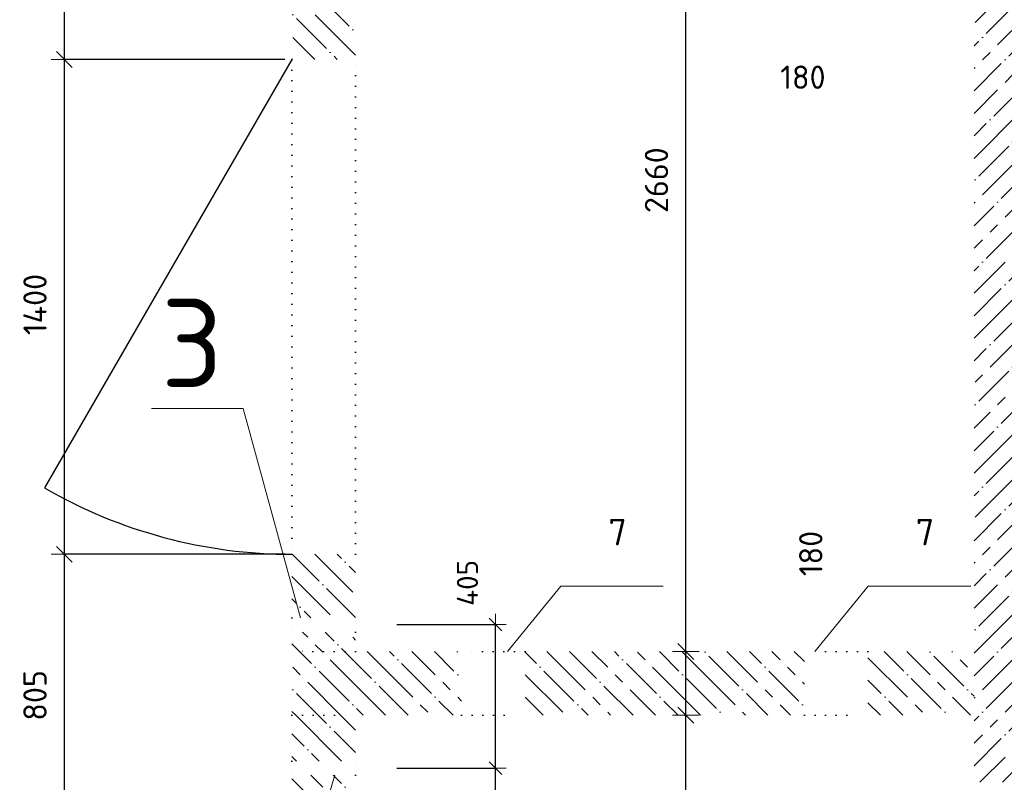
# Model space of a CAD drawing. Header units: millimetres. Extents: x 24180 to 99386, y -42598 to 25936.
# Tile 18 of 41: x 34240 to 37026, y 9910 to 12067. Entities that reach past the tile are written whole.
import ezdxf

# ---------------------------------------------------------------- set-up
doc = ezdxf.new("R2010")
doc.units = ezdxf.units.MM
doc.header["$PDMODE"] = 65
doc.linetypes.add('______5', pattern=[330, 240, -30, 30, -30])
doc.linetypes.add('______9', pattern=[30, 0, -30])
for name, color, linetype, lineweight in [('Standard', 7, 'Continuous', 25), ('Высотная отметка (отверстия)', 7, 'Continuous', 13), ('Макрос окна_ общее', 7, 'Continuous', 13), ('Размерная линия_ общее', 7, 'Continuous', 13), ('Размерная линия_ общее_1', 7, 'Continuous', 13), ('Стена_ общее', 7, 'Continuous', 35)]:
    doc.layers.add(name, color=color, linetype=linetype, lineweight=lineweight)
doc.layers.add('Осевая линия_ общее', color=7, linetype='______5', lineweight=13, true_color=0xa0a0a0)
doc.styles.add('ISOCPEUR', font='ISOCPEUR')
doc.dimstyles.new('DIMSTYLE_12', dxfattribs={"dimtxt": 60, "dimasz": 60, "dimexe": 0, "dimexo": 0, "dimgap": 30, "dimtad": 2, "dimdec": 0, "dimrnd": 5, "dimzin": 12, "dimdsep": 46, "dimtxsty": 'ISOCPEUR', "dimblk1": 'ALL_ML_STRICH', "dimblk2": 'ALL_ML_STRICH', "dimsah": 1, "dimcen": 0, "dimclrd": 7, "dimclre": 256, "dimclrt": 7, "dimadec": 0, "dimazin": 0, "dimtfac": 1, "dimtdec": 0, "dimtix": 1, "dimtmove": 2, "dimatfit": 3, "dimfxl": 0, "dimtzin": 0, "dimlwd": 0, "dimlwe": -3, "dimarcsym": 0})
doc.dimstyles.new('DIMSTYLE_5', dxfattribs={"dimtxt": 66, "dimasz": 75, "dimexe": 0, "dimexo": 0, "dimgap": 33, "dimtad": 2, "dimdec": 0, "dimrnd": 5, "dimzin": 12, "dimdsep": 46, "dimtxsty": 'ISOCPEUR', "dimblk1": 'ALL_ML_STRICH', "dimblk2": 'ALL_ML_STRICH', "dimsah": 1, "dimcen": 0, "dimclrd": 7, "dimclre": 256, "dimclrt": 7, "dimadec": 0, "dimazin": 0, "dimtfac": 1, "dimtdec": 0, "dimtix": 1, "dimtmove": 2, "dimatfit": 3, "dimfxl": 0, "dimtzin": 0, "dimlwd": 0, "dimlwe": -3, "dimarcsym": 0})
doc.dimstyles.new('DIMSTYLE_9', dxfattribs={"dimtxt": 66, "dimasz": 75, "dimexe": 0, "dimexo": 0, "dimgap": 33, "dimtad": 0, "dimdec": 0, "dimrnd": 5, "dimzin": 12, "dimdsep": 46, "dimtxsty": 'ISOCPEUR', "dimblk1": 'ALL_ML_STRICH', "dimblk2": 'ALL_ML_STRICH', "dimsah": 1, "dimcen": 0, "dimclrd": 7, "dimclre": 256, "dimclrt": 7, "dimadec": 0, "dimazin": 0, "dimtfac": 1, "dimtdec": 0, "dimtix": 1, "dimtmove": 2, "dimatfit": 3, "dimfxl": 0, "dimtvp": 1.2, "dimtzin": 0, "dimlwd": 0, "dimlwe": -3, "dimarcsym": 0})
pattern_1 = [(135, (0, 0), (-63.6396, -63.6396), [120, -15, 0, -15]), (135, (-31.82, -31.82), (-63.6396, -63.6396), [240, -30, 30, -30])]

# ---------------------------------------------------------------- blocks, each defined once
blk = doc.blocks.new('ALL_ML_STRICH')
at = {"color": 0, "linetype": 'ByBlock', "lineweight": -2}
for p, q in [((0, -0.5), (0, 0.5)), ((-1, 0), (0.5, 0)), ((-0.3, -0.3), (0.3, 0.3))]:
    blk.add_line(p, q, dxfattribs=at)
blk = doc.blocks.new('*D180')
at = {"layer": 'DEFPOINTS', "color": 7, "linetype": 'Continuous', "lineweight": 13, "transparency": 33554687}
for p in [(35207.1, 9950), (35207.1, 8500), (35586.4, 8500)]:
    blk.add_point(p, dxfattribs=at)
at = {"layer": 'Размерная линия_ общее_1', "color": 253, "linetype": 'Continuous', "lineweight": -2, "true_color": 0xa0a0a0, "transparency": 33554687}
for p, q in [((35307.1, 9950), (35586.4, 9950)), ((35307.1, 8500), (35586.4, 8500))]:
    blk.add_line(p, q, dxfattribs=at)
at = {"layer": 'Размерная линия_ общее_1', "color": 7, "linetype": 'Continuous', "lineweight": -2, "transparency": 33554687}
blk.add_line((35586.4, 8500), (35586.4, 9950), dxfattribs=at)
at = {"layer": 'Размерная линия_ общее_1', "color": 7, "linetype": 'Continuous', "lineweight": 13, "transparency": 33554687, "xscale": 60, "yscale": 60, "zscale": 60}
for p, rotation in [((35586.4, 9950), 90), ((35586.4, 8500), 270)]:
    blk.add_blockref('ALL_ML_STRICH', p, dxfattribs=dict(at, rotation=rotation))
at = {"layer": 'Размерная линия_ общее_1', "color": 7, "linetype": 'Continuous', "lineweight": 13, "transparency": 33554687, "insert": (35506.4, 9011), "char_height": 60, "width": 240, "attachment_point": 5, "rotation": 90, "style": 'ISOCPEUR'}
blk.add_mtext('\\A1;{1450}', dxfattribs=at)
blk = doc.blocks.new('*D181')
at = {"layer": 'DEFPOINTS', "color": 7, "linetype": 'Continuous', "lineweight": 13, "transparency": 33554687}
for p in [(35207.1, 10356.3), (35207.1, 9950), (35586.4, 9950)]:
    blk.add_point(p, dxfattribs=at)
at = {"layer": 'Размерная линия_ общее_1', "color": 253, "linetype": 'Continuous', "lineweight": -2, "true_color": 0xa0a0a0, "transparency": 33554687}
for p, q in [((35307.1, 10356.3), (35586.4, 10356.3)), ((35307.1, 9950), (35586.4, 9950))]:
    blk.add_line(p, q, dxfattribs=at)
at = {"layer": 'Размерная линия_ общее_1', "color": 7, "linetype": 'Continuous', "lineweight": -2, "transparency": 33554687}
blk.add_line((35586.4, 9950), (35586.4, 10356.3), dxfattribs=at)
at = {"layer": 'Размерная линия_ общее_1', "color": 7, "linetype": 'Continuous', "lineweight": 13, "transparency": 33554687, "xscale": 60, "yscale": 60, "zscale": 60}
for p, rotation in [((35586.4, 10356.3), 90), ((35586.4, 9950), 270)]:
    blk.add_blockref('ALL_ML_STRICH', p, dxfattribs=dict(at, rotation=rotation))
at = {"layer": 'Размерная линия_ общее_1', "color": 7, "linetype": 'Continuous', "lineweight": 13, "transparency": 33554687, "insert": (35506.6, 10474.1), "char_height": 60, "width": 180, "attachment_point": 5, "rotation": 90, "style": 'ISOCPEUR'}
blk.add_mtext('\\A1;{405}', dxfattribs=at)
blk = doc.blocks.new('*D218')
at = {"layer": 'DEFPOINTS', "color": 7, "linetype": 'Continuous', "lineweight": 13, "transparency": 33554687}
for p in [(35010, 10555), (34366, 9750), (35010, 9750)]:
    blk.add_point(p, dxfattribs=at)
at = {"layer": 'Размерная линия_ общее', "color": 253, "linetype": 'Continuous', "lineweight": -2, "true_color": 0xa0a0a0, "transparency": 33554687}
for p, q in [((34990, 10555), (34366, 10555)), ((34990, 9750), (34366, 9750))]:
    blk.add_line(p, q, dxfattribs=at)
at = {"layer": 'Размерная линия_ общее', "color": 7, "linetype": 'Continuous', "lineweight": -2, "transparency": 33554687}
blk.add_line((34366, 9750), (34366, 10555), dxfattribs=at)
at = {"layer": 'Размерная линия_ общее', "color": 7, "linetype": 'Continuous', "lineweight": 13, "transparency": 33554687, "xscale": 75, "yscale": 75, "zscale": 75}
for p, rotation in [((34366, 10555), 90), ((34366, 9750), 270)]:
    blk.add_blockref('ALL_ML_STRICH', p, dxfattribs=dict(at, rotation=rotation))
at = {"layer": 'Размерная линия_ общее', "color": 7, "linetype": 'Continuous', "lineweight": 13, "transparency": 33554687, "insert": (34283, 10155.8), "char_height": 66, "width": 198, "attachment_point": 5, "rotation": 90, "style": 'ISOCPEUR'}
blk.add_mtext('\\A1;{805}', dxfattribs=at)
blk = doc.blocks.new('*D219')
at = {"layer": 'DEFPOINTS', "color": 7, "linetype": 'Continuous', "lineweight": 13, "transparency": 33554687}
for p in [(35010, 11955), (34366, 10555), (35010, 10555)]:
    blk.add_point(p, dxfattribs=at)
at = {"layer": 'Размерная линия_ общее', "color": 253, "linetype": 'Continuous', "lineweight": -2, "true_color": 0xa0a0a0, "transparency": 33554687}
for p, q in [((34990, 11955), (34366, 11955)), ((34990, 10555), (34366, 10555))]:
    blk.add_line(p, q, dxfattribs=at)
at = {"layer": 'Размерная линия_ общее', "color": 7, "linetype": 'Continuous', "lineweight": -2, "transparency": 33554687}
blk.add_line((34366, 10555), (34366, 11955), dxfattribs=at)
at = {"layer": 'Размерная линия_ общее', "color": 7, "linetype": 'Continuous', "lineweight": 13, "transparency": 33554687, "xscale": 75, "yscale": 75, "zscale": 75}
for p, rotation in [((34366, 11955), 90), ((34366, 10555), 270)]:
    blk.add_blockref('ALL_ML_STRICH', p, dxfattribs=dict(at, rotation=rotation))
at = {"layer": 'Размерная линия_ общее', "color": 7, "linetype": 'Continuous', "lineweight": 13, "transparency": 33554687, "insert": (34283, 11261.6), "char_height": 66, "width": 264, "attachment_point": 5, "rotation": 90, "style": 'ISOCPEUR'}
blk.add_mtext('\\A1;{1400}', dxfattribs=at)
blk = doc.blocks.new('*D220')
at = {"layer": 'DEFPOINTS', "color": 7, "linetype": 'Continuous', "lineweight": 13, "transparency": 33554687}
for p in [(35010, 13120), (34366, 11955), (35010, 11955)]:
    blk.add_point(p, dxfattribs=at)
at = {"layer": 'Размерная линия_ общее', "color": 253, "linetype": 'Continuous', "lineweight": -2, "true_color": 0xa0a0a0, "transparency": 33554687}
for p, q in [((34990, 13120), (34366, 13120)), ((34990, 11955), (34366, 11955))]:
    blk.add_line(p, q, dxfattribs=at)
at = {"layer": 'Размерная линия_ общее', "color": 7, "linetype": 'Continuous', "lineweight": -2, "transparency": 33554687}
blk.add_line((34366, 11955), (34366, 13120), dxfattribs=at)
at = {"layer": 'Размерная линия_ общее', "color": 7, "linetype": 'Continuous', "lineweight": 13, "transparency": 33554687, "xscale": 75, "yscale": 75, "zscale": 75}
for p, rotation in [((34366, 13120), 90), ((34366, 11955), 270)]:
    blk.add_blockref('ALL_ML_STRICH', p, dxfattribs=dict(at, rotation=rotation))
at = {"layer": 'Размерная линия_ общее', "color": 7, "linetype": 'Continuous', "lineweight": 13, "transparency": 33554687, "insert": (34283, 12554), "char_height": 66, "width": 264, "attachment_point": 5, "rotation": 90, "style": 'ISOCPEUR'}
blk.add_mtext('\\A1;{1165}', dxfattribs=at)
blk = doc.blocks.new('*D248')
at = {"layer": 'DEFPOINTS', "color": 7, "linetype": 'Continuous', "lineweight": 13, "transparency": 33554687}
for p in [(36940, 12710), (37120, 12710), (36940, 12179.5)]:
    blk.add_point(p, dxfattribs=at)
at = {"layer": 'Размерная линия_ общее', "color": 253, "linetype": 'Continuous', "lineweight": -2, "true_color": 0xa0a0a0, "transparency": 33554687}
for p, q in [((36940, 12690), (36940, 12179.5)), ((37120, 12690), (37120, 12179.5))]:
    blk.add_line(p, q, dxfattribs=at)
at = {"layer": 'Размерная линия_ общее', "color": 7, "linetype": 'Continuous', "lineweight": -2, "transparency": 33554687}
blk.add_line((36940, 12179.5), (37120, 12179.5), dxfattribs=at)
at = {"layer": 'Размерная линия_ общее', "color": 7, "linetype": 'Continuous', "lineweight": 13, "transparency": 33554687, "xscale": 75, "yscale": 75, "zscale": 75, "rotation": 180}
blk.add_blockref('ALL_ML_STRICH', (36940, 12179.5), dxfattribs=at)
at = {"layer": 'Размерная линия_ общее', "color": 7, "linetype": 'Continuous', "lineweight": 13, "transparency": 33554687, "xscale": 75, "yscale": 75, "zscale": 75}
blk.add_blockref('ALL_ML_STRICH', (37120, 12179.5), dxfattribs=at)
at = {"layer": 'Размерная линия_ общее', "color": 7, "linetype": 'Continuous', "lineweight": 13, "transparency": 33554687, "insert": (36455.9, 11904.6), "char_height": 66, "width": 198, "attachment_point": 5, "style": 'ISOCPEUR'}
blk.add_mtext('\\A1;{180}', dxfattribs=at)
blk = doc.blocks.new('*D253')
at = {"layer": 'DEFPOINTS', "color": 7, "linetype": 'Continuous', "lineweight": 13, "transparency": 33554687}
for p in [(36100.4, 10100), (36100.4, 8500), (36124.5, 8500)]:
    blk.add_point(p, dxfattribs=at)
at = {"layer": 'Размерная линия_ общее', "color": 253, "linetype": 'Continuous', "lineweight": -2, "true_color": 0xa0a0a0, "transparency": 33554687}
for p, q in [((36120.4, 10100), (36124.5, 10100)), ((36120.4, 8500), (36124.5, 8500))]:
    blk.add_line(p, q, dxfattribs=at)
at = {"layer": 'Размерная линия_ общее', "color": 7, "linetype": 'Continuous', "lineweight": -2, "transparency": 33554687}
blk.add_line((36124.5, 8500), (36124.5, 10100), dxfattribs=at)
at = {"layer": 'Размерная линия_ общее', "color": 7, "linetype": 'Continuous', "lineweight": 13, "transparency": 33554687, "xscale": 75, "yscale": 75, "zscale": 75}
for p, rotation in [((36124.5, 10100), 90), ((36124.5, 8500), 270)]:
    blk.add_blockref('ALL_ML_STRICH', p, dxfattribs=dict(at, rotation=rotation))
at = {"layer": 'Размерная линия_ общее', "color": 7, "linetype": 'Continuous', "lineweight": 13, "transparency": 33554687, "insert": (36041.5, 9309.9), "char_height": 66, "width": 264, "attachment_point": 5, "rotation": 90, "style": 'ISOCPEUR'}
blk.add_mtext('\\A1;{1600}', dxfattribs=at)
blk = doc.blocks.new('*D254')
at = {"layer": 'DEFPOINTS', "color": 7, "linetype": 'Continuous', "lineweight": 13, "transparency": 33554687}
for p in [(36100.4, 10280), (36100.4, 10100), (36124.5, 10100)]:
    blk.add_point(p, dxfattribs=at)
at = {"layer": 'Размерная линия_ общее', "color": 253, "linetype": 'Continuous', "lineweight": -2, "true_color": 0xa0a0a0, "transparency": 33554687}
for p, q in [((36120.4, 10280), (36124.5, 10280)), ((36120.4, 10100), (36124.5, 10100))]:
    blk.add_line(p, q, dxfattribs=at)
at = {"layer": 'Размерная линия_ общее', "color": 7, "linetype": 'Continuous', "lineweight": -2, "transparency": 33554687}
blk.add_line((36124.5, 10100), (36124.5, 10280), dxfattribs=at)
at = {"layer": 'Размерная линия_ общее', "color": 7, "linetype": 'Continuous', "lineweight": 13, "transparency": 33554687, "xscale": 75, "yscale": 75, "zscale": 75}
for p, rotation in [((36124.5, 10280), 90), ((36124.5, 10100), 270)]:
    blk.add_blockref('ALL_ML_STRICH', p, dxfattribs=dict(at, rotation=rotation))
at = {"layer": 'Размерная линия_ общее', "color": 7, "linetype": 'Continuous', "lineweight": 13, "transparency": 33554687, "insert": (36478.1, 10557.3), "char_height": 66, "width": 198, "attachment_point": 5, "rotation": 90, "style": 'ISOCPEUR'}
blk.add_mtext('\\A1;{180}', dxfattribs=at)
blk = doc.blocks.new('*D255')
at = {"layer": 'DEFPOINTS', "color": 7, "linetype": 'Continuous', "lineweight": 13, "transparency": 33554687}
for p in [(36100.4, 12940), (36100.4, 10280), (36124.5, 10280)]:
    blk.add_point(p, dxfattribs=at)
at = {"layer": 'Размерная линия_ общее', "color": 253, "linetype": 'Continuous', "lineweight": -2, "true_color": 0xa0a0a0, "transparency": 33554687}
for p, q in [((36120.4, 12940), (36124.5, 12940)), ((36120.4, 10280), (36124.5, 10280))]:
    blk.add_line(p, q, dxfattribs=at)
at = {"layer": 'Размерная линия_ общее', "color": 7, "linetype": 'Continuous', "lineweight": -2, "transparency": 33554687}
blk.add_line((36124.5, 10280), (36124.5, 12940), dxfattribs=at)
at = {"layer": 'Размерная линия_ общее', "color": 7, "linetype": 'Continuous', "lineweight": 13, "transparency": 33554687, "xscale": 75, "yscale": 75, "zscale": 75}
for p, rotation in [((36124.5, 12940), 90), ((36124.5, 10280), 270)]:
    blk.add_blockref('ALL_ML_STRICH', p, dxfattribs=dict(at, rotation=rotation))
at = {"layer": 'Размерная линия_ общее', "color": 7, "linetype": 'Continuous', "lineweight": 13, "transparency": 33554687, "insert": (36041.5, 11613.3), "char_height": 66, "width": 264, "attachment_point": 5, "rotation": 90, "style": 'ISOCPEUR'}
blk.add_mtext('\\A1;{2660}', dxfattribs=at)

msp = doc.modelspace()

# ---------------------------------------------------------------- hatches: boundary and pattern name
at = {"layer": 'Стена_ общее', "linetype": 'Continuous', "lineweight": 18, "transparency": 33554687}
h = msp.add_hatch(dxfattribs=at)
h.set_pattern_fill('__________539', scale=30, style=0, pattern_type=2)
h.set_pattern_definition([(45, (0, 0), (-63.63961, 63.63961), [120, -15, 0, -15]), (45, (-31.82, 31.82), (-63.63961, 63.63961), [240, -30, 30, -30])])
h.paths.add_polyline_path([(36940, 14100), (36940, 9910), (37120, 9910), (37120, 14100)], flags=0)
h = msp.add_hatch(dxfattribs=at)
h.set_pattern_fill('__________540', scale=30, style=0, pattern_type=2)
h.set_pattern_definition(pattern_1)
h.paths.add_polyline_path([(35190, 11955), (35190, 13120), (35010, 13120), (35010, 11955)], flags=0)
h = msp.add_hatch(dxfattribs=at)
h.set_pattern_fill('__________540', scale=30, style=0, pattern_type=2)
h.set_pattern_definition(pattern_1)
h.paths.add_polyline_path([(35010, 10555), (35010, 10375), (35190, 10375), (35190, 10555)], flags=0)
h = msp.add_hatch(dxfattribs=at)
h.set_pattern_fill('__________540', scale=30, style=0, pattern_type=2)
h.set_pattern_definition(pattern_1)
h.paths.add_polyline_path([(35190, 10335), (35010, 10335), (35010, 10280), (35190, 10280)], flags=0)
h = msp.add_hatch(dxfattribs=at)
h.set_pattern_fill('__________540', scale=30, style=0, pattern_type=2)
h.set_pattern_definition(pattern_1)
h.paths.add_polyline_path([(35490, 10280), (35010, 10280), (35010, 10100), (35490, 10100)], flags=0)
h = msp.add_hatch(dxfattribs=at)
h.set_pattern_fill('__________540', scale=30, style=0, pattern_type=2)
h.set_pattern_definition(pattern_1)
h.paths.add_polyline_path([(36460, 10280), (35670, 10280), (35670, 10100), (36460, 10100)], flags=0)
h = msp.add_hatch(dxfattribs=at)
h.set_pattern_fill('__________540', scale=30, style=0, pattern_type=2)
h.set_pattern_definition(pattern_1)
h.paths.add_polyline_path([(36940, 10280), (36640, 10280), (36640, 10100), (36940, 10100)], flags=0)
h = msp.add_hatch(dxfattribs=at)
h.set_pattern_fill('__________540', scale=30, style=0, pattern_type=2)
h.set_pattern_definition(pattern_1)
h.paths.add_polyline_path([(35190, 9970), (35190, 10100), (35010, 10100), (35010, 9970)], flags=0)
h = msp.add_hatch(dxfattribs=at)
h.set_pattern_fill('__________540', scale=30, style=0, pattern_type=2)
h.set_pattern_definition(pattern_1)
h.paths.add_polyline_path([(35010, 9930), (35010, 9750), (35190, 9750), (35190, 9930)], flags=0)

# ---------------------------------------------------------------- linework, layer by layer
at = {"layer": 'Высотная отметка (отверстия)', "color": 7, "linetype": 'Continuous', "lineweight": 13, "transparency": 33554687}
for points in [[(35033.8, 10375), (34872.2, 10967.6), (34612.2, 10967.6)], [(35131.4, 9930), (34955.5, 9337), (34695.5, 9337)]]:
    msp.add_lwpolyline(points, dxfattribs=at)
at = {"layer": 'Макрос окна_ общее', "color": 7, "linetype": 'Continuous', "lineweight": 25, "transparency": 33554687}
msp.add_line((35010, 11955), (34310, 10742.6), dxfattribs=at)
msp.add_arc((35010, 11955), 1400, 240, 270, dxfattribs=at)
at = {"layer": 'Осевая линия_ общее', "color": 7, "linetype": 'Continuous', "lineweight": 13, "transparency": 33554687}
for points in [[(35619.7, 10280), (35770.7, 10464.8), (36060.7, 10464.8)], [(36489.7, 10280), (36640.7, 10464.8), (36930.7, 10464.8)]]:
    msp.add_lwpolyline(points, dxfattribs=at)
at = {"layer": 'Стена_ общее', "color": 7, "linetype": '______9', "lineweight": -3, "transparency": 33554687}
for p, q in [((35010, 11955), (35010, 10555)), ((35010, 11955), (35010, 10555)), ((35190, 10555), (35190, 11955)), ((35190, 10555), (35190, 11955)), ((35010, 10375), (35010, 10335)), ((35010, 10375), (35010, 10335)), ((35190, 10335), (35190, 10375)), ((35190, 10335), (35190, 10375)), ((35190, 10280), (35010, 10280)), ((35670, 10280), (35490, 10280)), ((35670, 10280), (35490, 10280)), ((36640, 10280), (36460, 10280)), ((36640, 10280), (36460, 10280)), ((35010, 10100), (35190, 10100)), ((35490, 10100), (35670, 10100)), ((35490, 10100), (35670, 10100)), ((36460, 10100), (36640, 10100)), ((36460, 10100), (36640, 10100)), ((35010, 9970), (35010, 9930)), ((35010, 9970), (35010, 9930)), ((35190, 9930), (35190, 9970)), ((35190, 9930), (35190, 9970))]:
    msp.add_line(p, q, dxfattribs=at)

# ---------------------------------------------------------------- texts
at = {"layer": 'Standard', "color": 7, "linetype": 'Continuous', "lineweight": 13, "transparency": 33554687, "char_height": 75, "width": 81.667, "attachment_point": 5, "style": 'ISOCPEUR'}
for insert in [(35931.4, 10617.7), (36801.4, 10617.7)]:
    msp.add_mtext('\\A1;{\\fISOCPEUR|i0|b0;\\H75.000000;\\W1.000000;\\C7;7}\\P', dxfattribs=dict(at, insert=insert))
at = {"layer": 'Высотная отметка (отверстия)', "color": 7, "linetype": 'Continuous', "lineweight": 13, "transparency": 33554687, "insert": (34727.2, 11027.6), "char_height": 75, "width": 272.222, "attachment_point": 8, "style": 'ISOCPEUR'}
msp.add_mtext('\\A1;{\\fISOCPEUR|i0|b0;\\H250.000000;\\W1.000000;\\C7;3}\\P', dxfattribs=at)

# ---------------------------------------------------------------- dimensions: what is measured, and where the dimension line sits
at = {"layer": 'Размерная линия_ общее', "color": 7, "linetype": 'Continuous', "lineweight": 13, "transparency": 33554687}
for base, p1, p2, dimstyle, picture, middle in [((34366, 13120), (34990, 11955), (34990, 13120), 'DIMSTYLE_5', '*D220', (34283, 12554)), ((36124.5, 12940), (36120.4, 10280), (36120.4, 12940), 'DIMSTYLE_5', '*D255', (36041.5, 11613.3)), ((34366, 11955), (34990, 10555), (34990, 11955), 'DIMSTYLE_5', '*D219', (34283, 11261.6)), ((36124.5, 10280), (36120.4, 10100), (36120.4, 10280), 'DIMSTYLE_9', '*D254', (36478.1, 10557.3)), ((34366, 10555), (34990, 9750), (34990, 10555), 'DIMSTYLE_5', '*D218', (34283, 10155.8)), ((36124.5, 10100), (36120.4, 8500), (36120.4, 10100), 'DIMSTYLE_5', '*D253', (36041.5, 9309.9))]:
    dim = msp.add_linear_dim(base=base, p1=p1, p2=p2, angle=90, dimstyle=dimstyle, override={"dimpost": '<>', "dimclrd": 7, "dimclre": 253, "dimclrt": 7, "dimlwd": 0, "dimlwe": 65533}, dxfattribs=at)
    dim.commit()
    dim.dimension.update_dxf_attribs({"geometry": picture, "text_midpoint": middle, "dimtype": 160})
dim = msp.add_linear_dim(base=(37120, 12179.5), p1=(36940, 12690), p2=(37120, 12690), dimstyle='DIMSTYLE_9', override={"dimpost": '<>', "dimclrd": 7, "dimclre": 253, "dimclrt": 7, "dimlwd": 0, "dimlwe": 65533}, dxfattribs=at)
dim.commit()
dim.dimension.update_dxf_attribs({"geometry": '*D248', "text_midpoint": (36455.9, 11904.6), "dimtype": 160})
at = {"layer": 'Размерная линия_ общее_1', "color": 7, "linetype": 'Continuous', "lineweight": 13, "transparency": 33554687}
for base, p1, p2, picture, middle in [((35586.4, 10356.3), (35307.1, 9950), (35307.1, 10356.3), '*D181', (35506.6, 10474.1)), ((35586.4, 9950), (35307.1, 8500), (35307.1, 9950), '*D180', (35506.4, 9011))]:
    dim = msp.add_linear_dim(base=base, p1=p1, p2=p2, angle=90, dimstyle='DIMSTYLE_12', override={"dimpost": '<>', "dimclrd": 7, "dimclre": 253, "dimclrt": 7, "dimlwd": 0, "dimlwe": 65533}, dxfattribs=at)
    dim.commit()
    dim.dimension.update_dxf_attribs({"geometry": picture, "text_midpoint": middle, "dimtype": 160})

doc.saveas('drawing.dxf')
